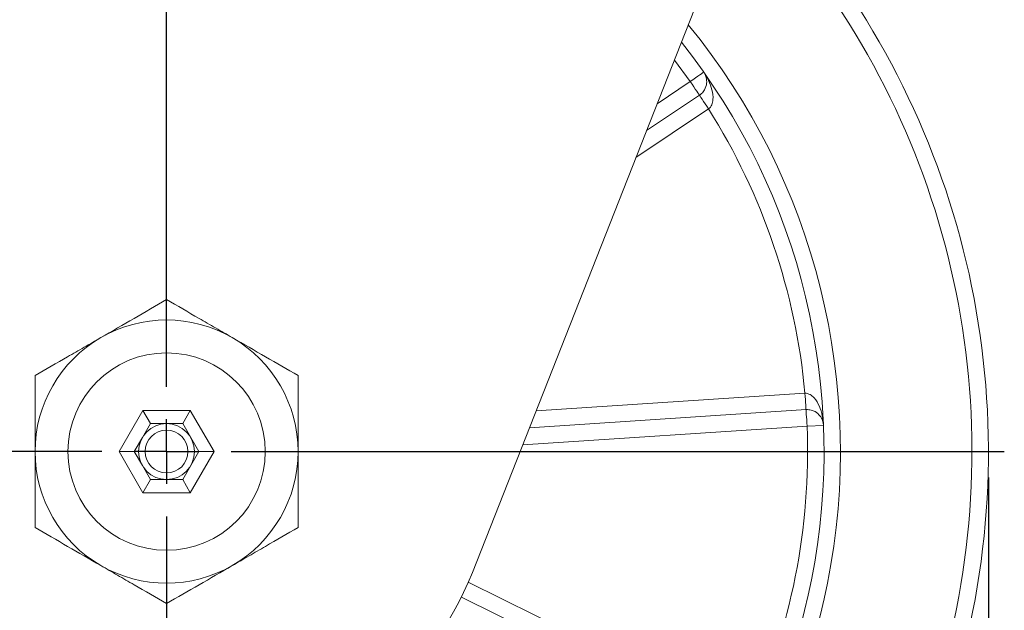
# Model space of a CAD drawing. Header units: inches. Extents: x 0.6 to 16.3, y 0.2 to 11.5.
# Tile 5 of 53: x 2.8 to 4.3, y 3.6 to 4.5. Entities that reach past the tile are written whole.
import ezdxf

# ---------------------------------------------------------------- set-up
doc = ezdxf.new("R2010")
doc.units = ezdxf.units.IN
doc.header["$MEASUREMENT"] = 0
doc.layers.add('FORMAT', color=7, linetype='Continuous')
doc.styles.add('SLDTEXTSTYLE0', font='TXT', dxfattribs={"width": 0.75})
doc.dimstyles.new('SLDDIMSTYLE0', dxfattribs={"dimtxt": 0.137795, "dimasz": 0.13, "dimexe": 0, "dimexo": 0.0625, "dimgap": 0.034449, "dimtad": 1, "dimlfac": 2, "dimrnd": 1e-09, "dimzin": 12, "dimdsep": 46, "dimlunit": 5, "dimtxsty": 'SLDTEXTSTYLE0', "dimsah": 1, "dimcen": 0.09, "dimadec": 0, "dimazin": 3, "dimtfac": 1, "dimtofl": 0, "dimtmove": 0, "dimatfit": 3, "dimfxl": 0, "dimfrac": 2, "dimtolj": 1, "dimtzin": 12, "dimarcsym": 0})

# ---------------------------------------------------------------- blocks, each defined once
blk = doc.blocks.new('_D')
at = {"layer": 'FORMAT'}
for p, q in [((1.7401, 3.8983), (1.7401, 6.217)), ((3.7401, 5.977), (3.7401, 6.217)), ((1.7401, 6.1777), (3.7401, 6.1777))]:
    blk.add_line(p, q, dxfattribs=at)
for points in [[(1.7401, 6.1777), (1.8701, 6.1577), (1.8701, 6.1977)], [(3.7401, 6.1777), (3.6101, 6.1977), (3.6101, 6.1577)]]:
    blk.add_solid(points, dxfattribs=at)
at = {"layer": 'FORMAT', "insert": (2.6606, 6.3553), "char_height": 0.1378, "attachment_point": 1, "style": 'SLDTEXTSTYLE0'}
blk.add_mtext('4', dxfattribs=at)
blk = doc.blocks.new('_D_1')
at = {"layer": 'FORMAT'}
for p, q in [((1.7401, 3.8195), (1.7401, 1.8054)), ((4.2401, 3.8195), (4.2401, 1.8054)), ((1.7401, 1.8447), (4.2401, 1.8447))]:
    blk.add_line(p, q, dxfattribs=at)
for points in [[(1.7401, 1.8447), (1.8701, 1.8247), (1.8701, 1.8647)], [(4.2401, 1.8447), (4.1101, 1.8647), (4.1101, 1.8247)]]:
    blk.add_solid(points, dxfattribs=at)
at = {"layer": 'FORMAT', "char_height": 0.1378, "attachment_point": 1, "style": 'SLDTEXTSTYLE0'}
for s, insert in [('%%c', (2.9357, 2.0224)), ('5', (3.1435, 2.0245))]:
    blk.add_mtext(s, dxfattribs=dict(at, insert=insert))
blk = doc.blocks.new('SW_CENTERMARKSYMBOL_0')
at = {"layer": 'FORMAT', "color": 0}
for p, q in [((0, 0.0984), (0, 1.2742)), ((0, 0), (0, 0.0492)), ((-0.0984, 0), (-1.2742, 0)), ((0, 0), (-0.0492, 0)), ((0, 0), (0, -0.0492)), ((0, 0), (0.0492, 0)), ((0.0984, 0), (1.2742, 0)), ((0, -0.0984), (0, -1.2742))]:
    blk.add_line(p, q, dxfattribs=at)

msp = doc.modelspace()

# ---------------------------------------------------------------- linework, layer by layer
at = {"color": 7, "linetype": 'Continuous', "lineweight": 15}
for p, q in [((3.45514811, 3.67530423), (4.07037837, 5.23388744)), ((3.78660343, 4.42116884), (3.7624788, 4.45387527)), ((3.73630123, 4.38755876), (3.78660343, 4.42116884)), ((3.72018099, 4.34672074), (3.80049246, 4.40038197)), ((3.81438148, 4.37959507), (3.70406068, 4.30588272)), ((3.55204203, 3.92076882), (3.96102893, 3.94757098)), ((2.91790173, 3.85888749), (2.95398612, 3.92138749)), ((2.95398612, 3.92138749), (3.0261549, 3.92138749)), ((2.95398612, 3.92138749), (2.96553312, 3.90138749)), ((3.0261549, 3.92138749), (3.0146079, 3.90138749)), ((3.0261549, 3.92138749), (3.06223929, 3.85888749)), ((3.96266373, 3.92262449), (3.54188984, 3.89504989)), ((2.96553312, 3.90138749), (2.95326443, 3.88013749)), ((2.99007051, 3.90138749), (2.96553312, 3.90138749)), ((3.0146079, 3.90138749), (2.99007051, 3.90138749)), ((3.02687659, 3.88013749), (3.0146079, 3.90138749)), ((3.96429853, 3.897678), (3.53173762, 3.86933096)), ((3.96429853, 3.897678), (3.9892788, 3.89867263)), ((2.95326443, 3.88013749), (2.94099574, 3.85888749)), ((3.03914528, 3.85888749), (3.02687659, 3.88013749)), ((2.95398612, 3.79638749), (2.91790173, 3.85888749)), ((2.94099574, 3.85888749), (2.91790173, 3.85888749)), ((2.94099574, 3.85888749), (2.95326443, 3.83763749)), ((3.06223929, 3.85888749), (3.0261549, 3.79638749)), ((3.02687659, 3.83763749), (3.03914528, 3.85888749)), ((3.06223929, 3.85888749), (3.03914528, 3.85888749)), ((2.95326443, 3.83763749), (2.96553312, 3.81638749)), ((3.0146079, 3.81638749), (3.02687659, 3.83763749)), ((2.96553312, 3.81638749), (2.95398612, 3.79638749)), ((2.96553312, 3.81638749), (2.99007051, 3.81638749)), ((2.99007051, 3.81638749), (3.0146079, 3.81638749)), ((3.0146079, 3.81638749), (3.0261549, 3.79638749)), ((3.0261549, 3.79638749), (2.95398612, 3.79638749)), ((3.44900116, 3.6604368), (3.8752869, 3.45021046)), ((3.4385046, 3.63773849), (3.86422946, 3.42778872))]:
    msp.add_line(p, q, dxfattribs=at)
at = {"color": 7, "linetype": 'Continuous', "lineweight": 15, "flags": 128}
for points in [[(3.80702733, 4.43558633), (3.80663493, 4.43530928), (3.80547268, 4.43448887), (3.80358525, 4.43315653), (3.80104531, 4.43136355), (3.79795031, 4.42917876), (3.79441928, 4.42668619), (3.79058795, 4.42398158), (3.78660343, 4.42116884)], [(3.78660343, 4.42116884), (3.78931306, 4.41711355), (3.79191849, 4.41321406), (3.79431977, 4.40962029), (3.79642448, 4.40647029), (3.79815176, 4.40388517), (3.79943522, 4.40196427), (3.8002256, 4.40078138), (3.80049246, 4.40038197)], [(3.81438148, 4.37959507), (3.81167185, 4.3836504), (3.80906642, 4.38754989), (3.80666514, 4.39114366), (3.80456043, 4.39429362), (3.80283316, 4.39687873), (3.80154969, 4.39879968), (3.80075931, 4.39998257), (3.80049246, 4.40038197)], [(3.96266373, 3.92262449), (3.96263234, 3.92310383), (3.96253928, 3.92452343), (3.96238822, 3.92682873), (3.96218494, 3.92993115), (3.96193715, 3.93371145), (3.96165453, 3.93802437), (3.96134785, 3.94270416), (3.96102893, 3.94757098)], [(3.96266373, 3.92262449), (3.96269519, 3.92214515), (3.96278817, 3.92072555), (3.96293924, 3.91842025), (3.96314259, 3.91531783), (3.96339031, 3.91153753), (3.96367293, 3.90722461), (3.96397961, 3.90254482), (3.96429853, 3.897678)]]:
    msp.add_lwpolyline(points, dxfattribs=at)
at = {"color": 7, "linetype": 'Continuous', "lineweight": 15}
for radius in [0.15, 0.0425, 0.0325]:
    msp.add_circle((2.99007051, 3.85888749), radius, dxfattribs=at)
for radius, start, end in [(1.25, 92.03720256, 348.74940603), (1.225, 92.54853019, 348.74940603), (1.025, 97.65542849, 348.74940603), (1, 98.45902408, 348.74940603), (1.25, 348.74940603, 44.8808456), (1.225, 348.74940603, 44.36951797), (1.025, 348.74940603, 39.26261967), (1, 348.74940603, 38.45902408), (0.975, 5.21868961, 32.28012245), (0.2, 60, 120), (0.5, 158.45902408, 338.45902408), (0.2, 120, 180), (0.2, 0, 60), (0.975, 335.21868961, 2.28012245), (0.2, 180, 240), (0.2, 300, 0), (0.2, 240, 300)]:
    msp.add_arc((2.99007051, 3.85888749), radius, start, end, dxfattribs=at)
for points, knots in [([(3.80049246, 4.40038197), (3.80282831, 4.4019427), (3.80478952, 4.40385306), (3.80770888, 4.4075626), (3.80873277, 4.40938302), (3.81102432, 4.41460564), (3.81154343, 4.41777294), (3.81165439, 4.42361531), (3.81120932, 4.42630067), (3.8096227, 4.43126335), (3.80848042, 4.43352787), (3.80702734, 4.43558632)], [0, 0, 0, 0, 0.125, 0.125, 0.25, 0.25, 0.5, 0.5, 0.75, 0.75, 1, 1, 1, 1]), ([(3.8143815, 4.37959508), (3.81668339, 4.3812199), (3.81831908, 4.38357845), (3.82040518, 4.38852685), (3.82091826, 4.39112482), (3.82157772, 4.39886734), (3.82087535, 4.40393794), (3.81845934, 4.41364949), (3.8166971, 4.41832134), (3.8124069, 4.42727711), (3.80988393, 4.43153965), (3.80702734, 4.43558632)], [0, 0, 0, 0, 0.125, 0.125, 0.25, 0.25, 0.5, 0.5, 0.75, 0.75, 1, 1, 1, 1]), ([(2.99007051, 4.0898276), (2.97371183, 4.0803829), (2.95723365, 4.07086922), (2.9239328, 4.05164297), (2.90710755, 4.04192891), (2.89007051, 4.03209257)], [0, 0, 0, 0, 0.5, 0.5, 1, 1, 1, 1]), ([(2.99007051, 4.0898276), (2.97371183, 4.0803829), (2.95723365, 4.07086922), (2.9239328, 4.05164297), (2.90710755, 4.04192891), (2.89007051, 4.03209257)], [0, 0, 0, 0, 0.5, 0.5, 1, 1, 1, 1]), ([(3.09007051, 4.03209257), (3.08158384, 4.03699235), (3.0730591, 4.04191411), (3.05619539, 4.05165038), (3.04781993, 4.05648595), (3.02284232, 4.07090678), (3.00638835, 4.08040649), (2.99007051, 4.0898276)], [0, 0, 0, 0, 0.25, 0.25, 0.5, 0.5, 1, 1, 1, 1]), ([(3.09007051, 4.03209257), (3.08158384, 4.03699235), (3.0730591, 4.04191411), (3.05619539, 4.05165038), (3.04781993, 4.05648595), (3.02284232, 4.07090678), (3.00638835, 4.08040649), (2.99007051, 4.0898276)], [0, 0, 0, 0, 0.25, 0.25, 0.5, 0.5, 1, 1, 1, 1]), ([(2.89007051, 4.03209257), (2.88158384, 4.02719279), (2.8730591, 4.02227103), (2.85619539, 4.01253476), (2.84781993, 4.00769919), (2.82284232, 3.99327836), (2.80638835, 3.98377865), (2.79007051, 3.97435754)], [0, 0, 0, 0, 0.25, 0.25, 0.5, 0.5, 1, 1, 1, 1]), ([(2.89007051, 4.03209257), (2.88158384, 4.02719279), (2.8730591, 4.02227103), (2.85619539, 4.01253476), (2.84781993, 4.00769919), (2.82284232, 3.99327836), (2.80638835, 3.98377865), (2.79007051, 3.97435754)], [0, 0, 0, 0, 0.25, 0.25, 0.5, 0.5, 1, 1, 1, 1]), ([(3.19007051, 3.97435754), (3.17371183, 3.98380223), (3.15723365, 3.99331591), (3.1239328, 4.01254217), (3.10710755, 4.02225623), (3.09007051, 4.03209257)], [0, 0, 0, 0, 0.5, 0.5, 1, 1, 1, 1]), ([(3.19007051, 3.97435754), (3.17371183, 3.98380223), (3.15723365, 3.99331591), (3.1239328, 4.01254217), (3.10710755, 4.02225623), (3.09007051, 4.03209257)], [0, 0, 0, 0, 0.5, 0.5, 1, 1, 1, 1]), ([(2.79007051, 3.85888749), (2.79007051, 3.86866129), (2.79007051, 3.87848793), (2.79007051, 3.89814301), (2.79007051, 3.90786657), (2.79007051, 3.93676909), (2.79007051, 3.95568175), (2.79007051, 3.97435754)], [0, 0, 0, 0, 0.25, 0.25, 0.5, 0.5, 1, 1, 1, 1]), ([(2.79007051, 3.85888749), (2.79007051, 3.86866129), (2.79007051, 3.87848793), (2.79007051, 3.89814301), (2.79007051, 3.90786657), (2.79007051, 3.93676909), (2.79007051, 3.95568175), (2.79007051, 3.97435754)], [0, 0, 0, 0, 0.25, 0.25, 0.5, 0.5, 1, 1, 1, 1]), ([(3.19007051, 3.85888749), (3.19007051, 3.86866129), (3.19007051, 3.87848793), (3.19007051, 3.89814301), (3.19007051, 3.90786657), (3.19007051, 3.93676909), (3.19007051, 3.95568175), (3.19007051, 3.97435754)], [0, 0, 0, 0, 0.25, 0.25, 0.5, 0.5, 1, 1, 1, 1]), ([(3.19007051, 3.85888749), (3.19007051, 3.86866129), (3.19007051, 3.87848793), (3.19007051, 3.89814301), (3.19007051, 3.90786657), (3.19007051, 3.93676909), (3.19007051, 3.95568175), (3.19007051, 3.97435754)], [0, 0, 0, 0, 0.25, 0.25, 0.5, 0.5, 1, 1, 1, 1]), ([(3.96102892, 3.94757098), (3.96384426, 3.94768317), (3.96657773, 3.94680769), (3.97124507, 3.94415171), (3.97323364, 3.9424029), (3.97847005, 3.93666169), (3.98099951, 3.93221128), (3.98499459, 3.92303574), (3.98644046, 3.9182565), (3.98848854, 3.90853966), (3.9890817, 3.90362206), (3.98927877, 3.89867263)], [0, 0, 0, 0, 0.125, 0.125, 0.25, 0.25, 0.5, 0.5, 0.75, 0.75, 1, 1, 1, 1]), ([(3.96266374, 3.92262449), (3.96546702, 3.9228082), (3.9681859, 3.92248646), (3.97276019, 3.92132058), (3.97468067, 3.92049961), (3.97967795, 3.91775113), (3.98201787, 3.91555431), (3.98566242, 3.91098672), (3.98694402, 3.90858531), (3.98870625, 3.90368224), (3.98917852, 3.90119029), (3.98927877, 3.89867263)], [0, 0, 0, 0, 0.125, 0.125, 0.25, 0.25, 0.5, 0.5, 0.75, 0.75, 1, 1, 1, 1]), ([(2.79007051, 3.74341743), (2.79007051, 3.76221769), (2.79007051, 3.7814426), (2.79007051, 3.8199675), (2.79007051, 3.83935426), (2.79007051, 3.85888749)], [0, 0, 0, 0, 0.5, 0.5, 1, 1, 1, 1]), ([(2.79007051, 3.74341743), (2.79007051, 3.76221769), (2.79007051, 3.7814426), (2.79007051, 3.8199675), (2.79007051, 3.83935426), (2.79007051, 3.85888749)], [0, 0, 0, 0, 0.5, 0.5, 1, 1, 1, 1]), ([(3.19007051, 3.74341743), (3.19007051, 3.76221769), (3.19007051, 3.7814426), (3.19007051, 3.8199675), (3.19007051, 3.83935426), (3.19007051, 3.85888749)], [0, 0, 0, 0, 0.5, 0.5, 1, 1, 1, 1]), ([(3.19007051, 3.74341743), (3.19007051, 3.76221769), (3.19007051, 3.7814426), (3.19007051, 3.8199675), (3.19007051, 3.83935426), (3.19007051, 3.85888749)], [0, 0, 0, 0, 0.5, 0.5, 1, 1, 1, 1]), ([(2.79007051, 3.74341743), (2.8064292, 3.73397274), (2.82290737, 3.72445906), (2.85620822, 3.70523281), (2.87303347, 3.69551875), (2.89007051, 3.68568241)], [0, 0, 0, 0, 0.5, 0.5, 1, 1, 1, 1]), ([(2.79007051, 3.74341743), (2.8064292, 3.73397274), (2.82290737, 3.72445906), (2.85620822, 3.70523281), (2.87303347, 3.69551875), (2.89007051, 3.68568241)], [0, 0, 0, 0, 0.5, 0.5, 1, 1, 1, 1]), ([(3.09007051, 3.68568241), (3.09855718, 3.69058219), (3.10708192, 3.69550395), (3.12394563, 3.70524022), (3.13232109, 3.71007579), (3.1572987, 3.72449662), (3.17375267, 3.73399633), (3.19007051, 3.74341743)], [0, 0, 0, 0, 0.25, 0.25, 0.5, 0.5, 1, 1, 1, 1]), ([(3.09007051, 3.68568241), (3.09855718, 3.69058219), (3.10708192, 3.69550395), (3.12394563, 3.70524022), (3.13232109, 3.71007579), (3.1572987, 3.72449662), (3.17375267, 3.73399633), (3.19007051, 3.74341743)], [0, 0, 0, 0, 0.25, 0.25, 0.5, 0.5, 1, 1, 1, 1]), ([(2.89007051, 3.68568241), (2.89855718, 3.68078263), (2.90708192, 3.67586086), (2.92394563, 3.66612459), (2.93232109, 3.66128902), (2.9572987, 3.6468682), (2.97375267, 3.63736849), (2.99007051, 3.62794738)], [0, 0, 0, 0, 0.25, 0.25, 0.5, 0.5, 1, 1, 1, 1]), ([(2.89007051, 3.68568241), (2.89855718, 3.68078263), (2.90708192, 3.67586086), (2.92394563, 3.66612459), (2.93232109, 3.66128902), (2.9572987, 3.6468682), (2.97375267, 3.63736849), (2.99007051, 3.62794738)], [0, 0, 0, 0, 0.25, 0.25, 0.5, 0.5, 1, 1, 1, 1]), ([(2.99007051, 3.62794738), (3.0064292, 3.63739207), (3.02290737, 3.64690575), (3.05620822, 3.666132), (3.07303347, 3.67584607), (3.09007051, 3.68568241)], [0, 0, 0, 0, 0.5, 0.5, 1, 1, 1, 1]), ([(2.99007051, 3.62794738), (3.0064292, 3.63739207), (3.02290737, 3.64690575), (3.05620822, 3.666132), (3.07303347, 3.67584607), (3.09007051, 3.68568241)], [0, 0, 0, 0, 0.5, 0.5, 1, 1, 1, 1])]:
    msp.add_open_spline(points, degree=3, knots=knots, dxfattribs=at)

# ---------------------------------------------------------------- block references
at = {"layer": 'FORMAT'}
msp.add_blockref('SW_CENTERMARKSYMBOL_0', (2.99007051, 3.85888749), dxfattribs=at)

# ---------------------------------------------------------------- dimensions: what is measured, and where the dimension line sits
dim = msp.add_linear_dim(base=(3.74007051, 6.17765331), p1=(1.74007051, 3.85888749), p2=(3.74007051, 5.93762764), dimstyle='SLDDIMSTYLE0', dxfattribs=at)
dim.commit()
dim.dimension.update_dxf_attribs({"geometry": '_D', "text_midpoint": (2.71146874, 6.17765331), "dimtype": 160})
dim = msp.add_linear_dim(base=(4.24007051, 1.84473432), p1=(1.74007051, 3.85888749), p2=(4.24007051, 3.85888749), text='%%c<>', dimstyle='SLDDIMSTYLE0', dxfattribs=at)
dim.commit()
dim.dimension.update_dxf_attribs({"geometry": '_D_1', "text_midpoint": (3.09055119, 1.84473432), "dimtype": 160})

doc.saveas('drawing.dxf')
